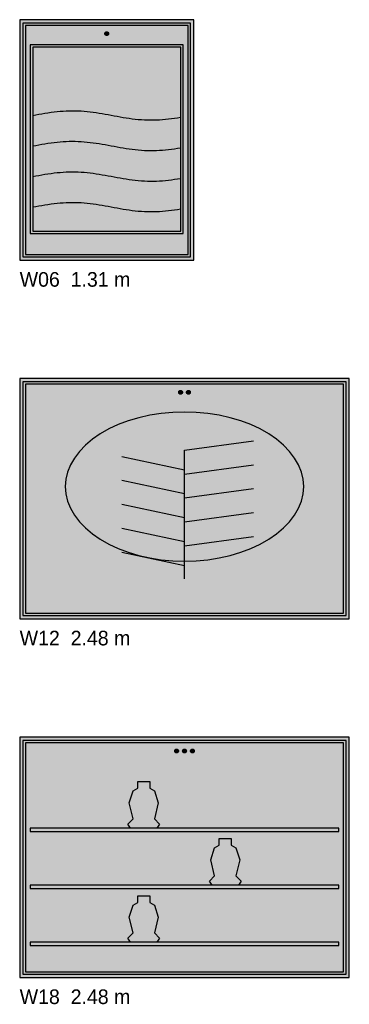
# Model space of a CAD drawing. Header units: metres. Extents: x 0 to 18.5, y -15.3 to 1.8.
# Tile 17 of 17: x 16 to 18.5, y -5.6 to 1.8. Entities that reach past the tile are written whole.
import ezdxf

# ---------------------------------------------------------------- set-up
doc = ezdxf.new("R2010")
doc.units = ezdxf.units.M

# ---------------------------------------------------------------- blocks, each defined once
blk = doc.blocks.new('NC_N1_ELEV_W06')
at = {"true_color": 0xf6f5ef}
h = blk.add_hatch(color=256, dxfattribs=at)
h.dxf.hatch_style = 1
h.paths.add_polyline_path([(1.3118, 0), (1.3118, 1.81), (0, 1.81), (0, 0)])
h = blk.add_hatch(color=256, dxfattribs=at)
h.dxf.hatch_style = 1
h.paths.add_polyline_path([(1.2868, 0.025), (1.2868, 1.785), (0.025, 1.785), (0.025, 0.025)])
at = {"true_color": 0xa38246}
h = blk.add_hatch(color=256, dxfattribs=at)
h.dxf.hatch_style = 1
h.paths.add_polyline_path([(0.6699, 1.705), (0.6698, 1.7036), (0.6696, 1.7023), (0.6693, 1.7009), (0.6688, 1.6996), (0.6682, 1.6984), (0.6675, 1.6972), (0.6667, 1.6961), (0.6658, 1.6951), (0.6648, 1.6942), (0.6637, 1.6934), (0.6625, 1.6927), (0.6612, 1.6921), (0.66, 1.6916), (0.6586, 1.6913), (0.6573, 1.6911), (0.6559, 1.691), (0.6545, 1.6911), (0.6532, 1.6913), (0.6518, 1.6916), (0.6505, 1.6921), (0.6493, 1.6927), (0.6481, 1.6934), (0.647, 1.6942), (0.646, 1.6951), (0.6451, 1.6961), (0.6442, 1.6972), (0.6435, 1.6984), (0.643, 1.6996), (0.6425, 1.7009), (0.6422, 1.7023), (0.642, 1.7036), (0.6419, 1.705), (0.642, 1.7064), (0.6422, 1.7077), (0.6425, 1.7091), (0.643, 1.7104), (0.6435, 1.7116), (0.6442, 1.7128), (0.6451, 1.7139), (0.646, 1.7149), (0.647, 1.7158), (0.6481, 1.7166), (0.6493, 1.7173), (0.6505, 1.7179), (0.6518, 1.7184), (0.6532, 1.7187), (0.6545, 1.7189), (0.6559, 1.719), (0.6573, 1.7189), (0.6586, 1.7187), (0.66, 1.7184), (0.6612, 1.7179), (0.6625, 1.7173), (0.6637, 1.7166), (0.6648, 1.7158), (0.6658, 1.7149), (0.6667, 1.7139), (0.6675, 1.7128), (0.6682, 1.7116), (0.6688, 1.7104), (0.6693, 1.7091), (0.6696, 1.7077), (0.6698, 1.7064)])
at = {"true_color": 0xf6f5ef}
h = blk.add_hatch(color=256, dxfattribs=at)
h.dxf.hatch_style = 1
h.paths.add_polyline_path([(1.2318, 0.2), (1.2318, 1.62), (0.08, 1.62), (0.08, 0.2)])
at = {"color": 0, "linetype": 'CONTINUOUS', "lineweight": -2, "true_color": 0xa38246}
for points in [[(1.3118, 0), (1.3118, 1.81), (0, 1.81), (0, 0)], [(1.2868, 0.025), (1.2868, 1.785), (0.025, 1.785), (0.025, 0.025)], [(1.2688, 0.043), (1.2688, 1.767), (0.043, 1.767), (0.043, 0.043)], [(1.2318, 0.2), (1.2318, 1.62), (0.08, 1.62), (0.08, 0.2)], [(1.2138, 0.218), (1.2138, 1.602), (0.098, 1.602), (0.098, 0.218)]]:
    blk.add_lwpolyline(points, close=True, dxfattribs=at)
at = {"color": 0, "linetype": 'CONTINUOUS', "lineweight": -2}
blk.add_lwpolyline([(0.6699, 1.705), (0.6698, 1.7036), (0.6696, 1.7023), (0.6693, 1.7009), (0.6688, 1.6996), (0.6682, 1.6984), (0.6675, 1.6972), (0.6667, 1.6961), (0.6658, 1.6951), (0.6648, 1.6942), (0.6637, 1.6934), (0.6625, 1.6927), (0.6612, 1.6921), (0.66, 1.6916), (0.6586, 1.6913), (0.6573, 1.6911), (0.6559, 1.691), (0.6545, 1.6911), (0.6532, 1.6913), (0.6518, 1.6916), (0.6505, 1.6921), (0.6493, 1.6927), (0.6481, 1.6934), (0.647, 1.6942), (0.646, 1.6951), (0.6451, 1.6961), (0.6442, 1.6972), (0.6435, 1.6984), (0.643, 1.6996), (0.6425, 1.7009), (0.6422, 1.7023), (0.642, 1.7036), (0.6419, 1.705), (0.642, 1.7064), (0.6422, 1.7077), (0.6425, 1.7091), (0.643, 1.7104), (0.6435, 1.7116), (0.6442, 1.7128), (0.6451, 1.7139), (0.646, 1.7149), (0.647, 1.7158), (0.6481, 1.7166), (0.6493, 1.7173), (0.6505, 1.7179), (0.6518, 1.7184), (0.6532, 1.7187), (0.6545, 1.7189), (0.6559, 1.719), (0.6573, 1.7189), (0.6586, 1.7187), (0.66, 1.7184), (0.6612, 1.7179), (0.6625, 1.7173), (0.6637, 1.7166), (0.6648, 1.7158), (0.6658, 1.7149), (0.6667, 1.7139), (0.6675, 1.7128), (0.6682, 1.7116), (0.6688, 1.7104), (0.6693, 1.7091), (0.6696, 1.7077), (0.6698, 1.7064)], close=True, dxfattribs=at)
at = {"color": 0, "linetype": 'CONTINUOUS', "lineweight": -2, "true_color": 0x778fa0}
for points in [[(0.1, 1.09), (0.1227, 1.0942), (0.1454, 1.0983), (0.1681, 1.1023), (0.1908, 1.1061), (0.2134, 1.1097), (0.2361, 1.113), (0.2588, 1.116), (0.2815, 1.1186), (0.3042, 1.1208), (0.3269, 1.1226), (0.3496, 1.1239), (0.3723, 1.1247), (0.395, 1.125), (0.4177, 1.1248), (0.4403, 1.1241), (0.463, 1.123), (0.4857, 1.1213), (0.5084, 1.1192), (0.5311, 1.1167), (0.5538, 1.1138), (0.5765, 1.1106), (0.5992, 1.1071), (0.6219, 1.1033), (0.6445, 1.0994), (0.6672, 1.0953), (0.6899, 1.0911), (0.7126, 1.0869), (0.7353, 1.0828), (0.758, 1.0787), (0.7807, 1.0749), (0.8034, 1.0712), (0.8261, 1.0678), (0.8487, 1.0647), (0.8714, 1.062), (0.8941, 1.0597), (0.9168, 1.0578), (0.9395, 1.0564), (0.9622, 1.0555), (0.9849, 1.055), (1.0076, 1.0551), (1.0303, 1.0556), (1.053, 1.0567), (1.0756, 1.0582), (1.0983, 1.0602), (1.121, 1.0626), (1.1437, 1.0654), (1.1664, 1.0685), (1.1891, 1.072), (1.2118, 1.0757)], [(0.1, 0.63), (0.1227, 0.6342), (0.1454, 0.6383), (0.1681, 0.6423), (0.1908, 0.6461), (0.2134, 0.6497), (0.2361, 0.653), (0.2588, 0.656), (0.2815, 0.6586), (0.3042, 0.6608), (0.3269, 0.6626), (0.3496, 0.6639), (0.3723, 0.6647), (0.395, 0.665), (0.4177, 0.6648), (0.4403, 0.6641), (0.463, 0.663), (0.4857, 0.6613), (0.5084, 0.6592), (0.5311, 0.6567), (0.5538, 0.6538), (0.5765, 0.6506), (0.5992, 0.6471), (0.6219, 0.6433), (0.6445, 0.6394), (0.6672, 0.6353), (0.6899, 0.6311), (0.7126, 0.6269), (0.7353, 0.6228), (0.758, 0.6187), (0.7807, 0.6149), (0.8034, 0.6112), (0.8261, 0.6078), (0.8487, 0.6047), (0.8714, 0.602), (0.8941, 0.5997), (0.9168, 0.5978), (0.9395, 0.5964), (0.9622, 0.5955), (0.9849, 0.595), (1.0076, 0.5951), (1.0303, 0.5956), (1.053, 0.5967), (1.0756, 0.5982), (1.0983, 0.6002), (1.121, 0.6026), (1.1437, 0.6054), (1.1664, 0.6085), (1.1891, 0.612), (1.2118, 0.6157)]]:
    blk.add_lwpolyline(points, dxfattribs=at)
at = {"color": 0, "linetype": 'CONTINUOUS', "lineweight": -2, "true_color": 0xa38246}
for points in [[(0.1, 0.86), (0.1227, 0.8642), (0.1454, 0.8683), (0.1681, 0.8723), (0.1908, 0.8761), (0.2134, 0.8797), (0.2361, 0.883), (0.2588, 0.886), (0.2815, 0.8886), (0.3042, 0.8908), (0.3269, 0.8926), (0.3496, 0.8939), (0.3723, 0.8947), (0.395, 0.895), (0.4177, 0.8948), (0.4403, 0.8941), (0.463, 0.893), (0.4857, 0.8913), (0.5084, 0.8892), (0.5311, 0.8867), (0.5538, 0.8838), (0.5765, 0.8806), (0.5992, 0.8771), (0.6219, 0.8733), (0.6445, 0.8694), (0.6672, 0.8653), (0.6899, 0.8611), (0.7126, 0.8569), (0.7353, 0.8528), (0.758, 0.8487), (0.7807, 0.8449), (0.8034, 0.8412), (0.8261, 0.8378), (0.8487, 0.8347), (0.8714, 0.832), (0.8941, 0.8297), (0.9168, 0.8278), (0.9395, 0.8264), (0.9622, 0.8255), (0.9849, 0.825), (1.0076, 0.8251), (1.0303, 0.8256), (1.053, 0.8267), (1.0756, 0.8282), (1.0983, 0.8302), (1.121, 0.8326), (1.1437, 0.8354), (1.1664, 0.8385), (1.1891, 0.842), (1.2118, 0.8457)], [(0.1, 0.4), (0.1227, 0.4042), (0.1454, 0.4083), (0.1681, 0.4123), (0.1908, 0.4161), (0.2134, 0.4197), (0.2361, 0.423), (0.2588, 0.426), (0.2815, 0.4286), (0.3042, 0.4308), (0.3269, 0.4326), (0.3496, 0.4339), (0.3723, 0.4347), (0.395, 0.435), (0.4177, 0.4348), (0.4403, 0.4341), (0.463, 0.433), (0.4857, 0.4313), (0.5084, 0.4292), (0.5311, 0.4267), (0.5538, 0.4238), (0.5765, 0.4206), (0.5992, 0.4171), (0.6219, 0.4133), (0.6445, 0.4094), (0.6672, 0.4053), (0.6899, 0.4011), (0.7126, 0.3969), (0.7353, 0.3928), (0.758, 0.3887), (0.7807, 0.3849), (0.8034, 0.3812), (0.8261, 0.3778), (0.8487, 0.3747), (0.8714, 0.372), (0.8941, 0.3697), (0.9168, 0.3678), (0.9395, 0.3664), (0.9622, 0.3655), (0.9849, 0.365), (1.0076, 0.3651), (1.0303, 0.3656), (1.053, 0.3667), (1.0756, 0.3682), (1.0983, 0.3702), (1.121, 0.3726), (1.1437, 0.3754), (1.1664, 0.3785), (1.1891, 0.382), (1.2118, 0.3857)]]:
    blk.add_lwpolyline(points, dxfattribs=at)
blk = doc.blocks.new('NC_N1_ELEV_W12')
at = {"true_color": 0xf6f5ef}
h = blk.add_hatch(color=256, dxfattribs=at)
h.dxf.hatch_style = 1
h.paths.add_polyline_path([(2.484, 0), (2.484, 1.81), (0, 1.81), (0, 0)])
h = blk.add_hatch(color=256, dxfattribs=at)
h.dxf.hatch_style = 1
h.paths.add_polyline_path([(2.459, 0.025), (2.459, 1.785), (0.025, 1.785), (0.025, 0.025)])
at = {"true_color": 0xa38246}
h = blk.add_hatch(color=256, dxfattribs=at)
h.dxf.hatch_style = 1
h.paths.add_polyline_path([(1.226, 1.705), (1.2259, 1.7036), (1.2257, 1.7023), (1.2254, 1.7009), (1.2249, 1.6996), (1.2243, 1.6984), (1.2236, 1.6972), (1.2228, 1.6961), (1.2219, 1.6951), (1.2209, 1.6942), (1.2198, 1.6934), (1.2186, 1.6927), (1.2174, 1.6921), (1.2161, 1.6916), (1.2147, 1.6913), (1.2134, 1.6911), (1.212, 1.691), (1.2106, 1.6911), (1.2093, 1.6913), (1.2079, 1.6916), (1.2066, 1.6921), (1.2054, 1.6927), (1.2042, 1.6934), (1.2031, 1.6942), (1.2021, 1.6951), (1.2012, 1.6961), (1.2004, 1.6972), (1.1997, 1.6984), (1.1991, 1.6996), (1.1986, 1.7009), (1.1983, 1.7023), (1.1981, 1.7036), (1.198, 1.705), (1.1981, 1.7064), (1.1983, 1.7077), (1.1986, 1.7091), (1.1991, 1.7104), (1.1997, 1.7116), (1.2004, 1.7128), (1.2012, 1.7139), (1.2021, 1.7149), (1.2031, 1.7158), (1.2042, 1.7166), (1.2054, 1.7173), (1.2066, 1.7179), (1.2079, 1.7184), (1.2093, 1.7187), (1.2106, 1.7189), (1.212, 1.719), (1.2134, 1.7189), (1.2147, 1.7187), (1.2161, 1.7184), (1.2174, 1.7179), (1.2186, 1.7173), (1.2198, 1.7166), (1.2209, 1.7158), (1.2219, 1.7149), (1.2228, 1.7139), (1.2236, 1.7128), (1.2243, 1.7116), (1.2249, 1.7104), (1.2254, 1.7091), (1.2257, 1.7077), (1.2259, 1.7064)])
h = blk.add_hatch(color=256, dxfattribs=at)
h.dxf.hatch_style = 1
h.paths.add_polyline_path([(1.286, 1.705), (1.2859, 1.7036), (1.2857, 1.7023), (1.2854, 1.7009), (1.2849, 1.6996), (1.2843, 1.6984), (1.2836, 1.6972), (1.2828, 1.6961), (1.2819, 1.6951), (1.2809, 1.6942), (1.2798, 1.6934), (1.2786, 1.6927), (1.2774, 1.6921), (1.2761, 1.6916), (1.2747, 1.6913), (1.2734, 1.6911), (1.272, 1.691), (1.2706, 1.6911), (1.2693, 1.6913), (1.2679, 1.6916), (1.2666, 1.6921), (1.2654, 1.6927), (1.2642, 1.6934), (1.2631, 1.6942), (1.2621, 1.6951), (1.2612, 1.6961), (1.2604, 1.6972), (1.2597, 1.6984), (1.2591, 1.6996), (1.2586, 1.7009), (1.2583, 1.7023), (1.2581, 1.7036), (1.258, 1.705), (1.2581, 1.7064), (1.2583, 1.7077), (1.2586, 1.7091), (1.2591, 1.7104), (1.2597, 1.7116), (1.2604, 1.7128), (1.2612, 1.7139), (1.2621, 1.7149), (1.2631, 1.7158), (1.2642, 1.7166), (1.2654, 1.7173), (1.2666, 1.7179), (1.2679, 1.7184), (1.2693, 1.7187), (1.2706, 1.7189), (1.272, 1.719), (1.2734, 1.7189), (1.2747, 1.7187), (1.2761, 1.7184), (1.2774, 1.7179), (1.2786, 1.7173), (1.2798, 1.7166), (1.2809, 1.7158), (1.2819, 1.7149), (1.2828, 1.7139), (1.2836, 1.7128), (1.2843, 1.7116), (1.2849, 1.7104), (1.2854, 1.7091), (1.2857, 1.7077), (1.2859, 1.7064)])
at = {"true_color": 0xe1e7e1}
h = blk.add_hatch(color=256, dxfattribs=at)
h.dxf.hatch_style = 1
h.paths.add_polyline_path([(2.1403, 0.9955), (2.136, 1.0505), (2.1231, 1.105), (2.1016, 1.1584), (2.0719, 1.2102), (2.0342, 1.26), (1.9889, 1.3072), (1.9364, 1.3515), (1.8772, 1.3923), (1.8119, 1.4292), (1.7411, 1.462), (1.6655, 1.4903), (1.5858, 1.5139), (1.5028, 1.5324), (1.4173, 1.5458), (1.3301, 1.5539), (1.242, 1.5566), (1.1539, 1.5539), (1.0667, 1.5458), (0.9812, 1.5324), (0.8982, 1.5139), (0.8185, 1.4903), (0.7429, 1.462), (0.6721, 1.4292), (0.6068, 1.3923), (0.5476, 1.3515), (0.4951, 1.3072), (0.4498, 1.26), (0.4121, 1.2102), (0.3824, 1.1584), (0.3609, 1.105), (0.348, 1.0505), (0.3437, 0.9955), (0.348, 0.9405), (0.3609, 0.886), (0.3824, 0.8326), (0.4121, 0.7808), (0.4498, 0.731), (0.4951, 0.6838), (0.5476, 0.6395), (0.6068, 0.5987), (0.6721, 0.5618), (0.7429, 0.529), (0.8185, 0.5007), (0.8982, 0.4771), (0.9812, 0.4586), (1.0667, 0.4452), (1.1539, 0.4371), (1.242, 0.4344), (1.3301, 0.4371), (1.4173, 0.4452), (1.5028, 0.4586), (1.5858, 0.4771), (1.6655, 0.5007), (1.7411, 0.529), (1.8119, 0.5618), (1.8772, 0.5987), (1.9364, 0.6395), (1.9889, 0.6838), (2.0342, 0.731), (2.0719, 0.7808), (2.1016, 0.8326), (2.1231, 0.886), (2.136, 0.9405)])
at = {"color": 0, "linetype": 'CONTINUOUS', "lineweight": -2, "true_color": 0xa38246}
for points in [[(2.484, 0), (2.484, 1.81), (0, 1.81), (0, 0)], [(2.459, 0.025), (2.459, 1.785), (0.025, 1.785), (0.025, 0.025)], [(2.441, 0.043), (2.441, 1.767), (0.043, 1.767), (0.043, 0.043)], [(2.1403, 0.9955), (2.136, 1.0505), (2.1231, 1.105), (2.1016, 1.1584), (2.0719, 1.2102), (2.0342, 1.26), (1.9889, 1.3072), (1.9364, 1.3515), (1.8772, 1.3923), (1.8119, 1.4292), (1.7411, 1.462), (1.6655, 1.4903), (1.5858, 1.5139), (1.5028, 1.5324), (1.4173, 1.5458), (1.3301, 1.5539), (1.242, 1.5566), (1.1539, 1.5539), (1.0667, 1.5458), (0.9812, 1.5324), (0.8982, 1.5139), (0.8185, 1.4903), (0.7429, 1.462), (0.6721, 1.4292), (0.6068, 1.3923), (0.5476, 1.3515), (0.4951, 1.3072), (0.4498, 1.26), (0.4121, 1.2102), (0.3824, 1.1584), (0.3609, 1.105), (0.348, 1.0505), (0.3437, 0.9955), (0.348, 0.9405), (0.3609, 0.886), (0.3824, 0.8326), (0.4121, 0.7808), (0.4498, 0.731), (0.4951, 0.6838), (0.5476, 0.6395), (0.6068, 0.5987), (0.6721, 0.5618), (0.7429, 0.529), (0.8185, 0.5007), (0.8982, 0.4771), (0.9812, 0.4586), (1.0667, 0.4452), (1.1539, 0.4371), (1.242, 0.4344), (1.3301, 0.4371), (1.4173, 0.4452), (1.5028, 0.4586), (1.5858, 0.4771), (1.6655, 0.5007), (1.7411, 0.529), (1.8119, 0.5618), (1.8772, 0.5987), (1.9364, 0.6395), (1.9889, 0.6838), (2.0342, 0.731), (2.0719, 0.7808), (2.1016, 0.8326), (2.1231, 0.886), (2.136, 0.9405)]]:
    blk.add_lwpolyline(points, close=True, dxfattribs=at)
at = {"color": 0, "linetype": 'CONTINUOUS', "lineweight": -2}
for points in [[(1.226, 1.705), (1.2259, 1.7036), (1.2257, 1.7023), (1.2254, 1.7009), (1.2249, 1.6996), (1.2243, 1.6984), (1.2236, 1.6972), (1.2228, 1.6961), (1.2219, 1.6951), (1.2209, 1.6942), (1.2198, 1.6934), (1.2186, 1.6927), (1.2174, 1.6921), (1.2161, 1.6916), (1.2147, 1.6913), (1.2134, 1.6911), (1.212, 1.691), (1.2106, 1.6911), (1.2093, 1.6913), (1.2079, 1.6916), (1.2066, 1.6921), (1.2054, 1.6927), (1.2042, 1.6934), (1.2031, 1.6942), (1.2021, 1.6951), (1.2012, 1.6961), (1.2004, 1.6972), (1.1997, 1.6984), (1.1991, 1.6996), (1.1986, 1.7009), (1.1983, 1.7023), (1.1981, 1.7036), (1.198, 1.705), (1.1981, 1.7064), (1.1983, 1.7077), (1.1986, 1.7091), (1.1991, 1.7104), (1.1997, 1.7116), (1.2004, 1.7128), (1.2012, 1.7139), (1.2021, 1.7149), (1.2031, 1.7158), (1.2042, 1.7166), (1.2054, 1.7173), (1.2066, 1.7179), (1.2079, 1.7184), (1.2093, 1.7187), (1.2106, 1.7189), (1.212, 1.719), (1.2134, 1.7189), (1.2147, 1.7187), (1.2161, 1.7184), (1.2174, 1.7179), (1.2186, 1.7173), (1.2198, 1.7166), (1.2209, 1.7158), (1.2219, 1.7149), (1.2228, 1.7139), (1.2236, 1.7128), (1.2243, 1.7116), (1.2249, 1.7104), (1.2254, 1.7091), (1.2257, 1.7077), (1.2259, 1.7064)], [(1.286, 1.705), (1.2859, 1.7036), (1.2857, 1.7023), (1.2854, 1.7009), (1.2849, 1.6996), (1.2843, 1.6984), (1.2836, 1.6972), (1.2828, 1.6961), (1.2819, 1.6951), (1.2809, 1.6942), (1.2798, 1.6934), (1.2786, 1.6927), (1.2774, 1.6921), (1.2761, 1.6916), (1.2747, 1.6913), (1.2734, 1.6911), (1.272, 1.691), (1.2706, 1.6911), (1.2693, 1.6913), (1.2679, 1.6916), (1.2666, 1.6921), (1.2654, 1.6927), (1.2642, 1.6934), (1.2631, 1.6942), (1.2621, 1.6951), (1.2612, 1.6961), (1.2604, 1.6972), (1.2597, 1.6984), (1.2591, 1.6996), (1.2586, 1.7009), (1.2583, 1.7023), (1.2581, 1.7036), (1.258, 1.705), (1.2581, 1.7064), (1.2583, 1.7077), (1.2586, 1.7091), (1.2591, 1.7104), (1.2597, 1.7116), (1.2604, 1.7128), (1.2612, 1.7139), (1.2621, 1.7149), (1.2631, 1.7158), (1.2642, 1.7166), (1.2654, 1.7173), (1.2666, 1.7179), (1.2679, 1.7184), (1.2693, 1.7187), (1.2706, 1.7189), (1.272, 1.719), (1.2734, 1.7189), (1.2747, 1.7187), (1.2761, 1.7184), (1.2774, 1.7179), (1.2786, 1.7173), (1.2798, 1.7166), (1.2809, 1.7158), (1.2819, 1.7149), (1.2828, 1.7139), (1.2836, 1.7128), (1.2843, 1.7116), (1.2849, 1.7104), (1.2854, 1.7091), (1.2857, 1.7077), (1.2859, 1.7064)]]:
    blk.add_lwpolyline(points, close=True, dxfattribs=at)
at = {"color": 0, "linetype": 'CONTINUOUS', "lineweight": -2, "true_color": 0xa38246}
for points in [[(1.242, 0.3), (1.242, 1.27), (1.7621, 1.34)], [(1.242, 0.3), (1.242, 1.09), (1.7621, 1.16)], [(1.242, 0.3), (1.242, 0.91), (1.7621, 0.98)], [(1.242, 0.3), (1.242, 0.73), (1.7621, 0.8)], [(1.242, 0.3), (1.242, 0.55), (1.7621, 0.62)]]:
    blk.add_lwpolyline(points, dxfattribs=at)
at = {"color": 0, "linetype": 'CONTINUOUS', "lineweight": -2, "true_color": 0x778fa0}
for points in [[(1.242, 1.12), (0.7692, 1.22)], [(1.242, 0.94), (0.7692, 1.04)], [(1.242, 0.76), (0.7692, 0.86)], [(1.242, 0.58), (0.7692, 0.68)], [(1.242, 0.4), (0.7692, 0.5)]]:
    blk.add_lwpolyline(points, dxfattribs=at)
blk = doc.blocks.new('NC_N1_ELEV_W18')
at = {"true_color": 0xf6f5ef}
h = blk.add_hatch(color=256, dxfattribs=at)
h.dxf.hatch_style = 1
h.paths.add_polyline_path([(2.484, 0), (2.484, 1.81), (0, 1.81), (0, 0)])
h = blk.add_hatch(color=256, dxfattribs=at)
h.dxf.hatch_style = 1
h.paths.add_polyline_path([(2.459, 0.025), (2.459, 1.785), (0.025, 1.785), (0.025, 0.025)])
at = {"true_color": 0xa38246}
h = blk.add_hatch(color=256, dxfattribs=at)
h.dxf.hatch_style = 1
h.paths.add_polyline_path([(1.196, 1.705), (1.1959, 1.7036), (1.1957, 1.7023), (1.1954, 1.7009), (1.1949, 1.6996), (1.1943, 1.6984), (1.1936, 1.6972), (1.1928, 1.6961), (1.1919, 1.6951), (1.1909, 1.6942), (1.1898, 1.6934), (1.1886, 1.6927), (1.1874, 1.6921), (1.1861, 1.6916), (1.1847, 1.6913), (1.1834, 1.6911), (1.182, 1.691), (1.1806, 1.6911), (1.1793, 1.6913), (1.1779, 1.6916), (1.1766, 1.6921), (1.1754, 1.6927), (1.1742, 1.6934), (1.1731, 1.6942), (1.1721, 1.6951), (1.1712, 1.6961), (1.1704, 1.6972), (1.1697, 1.6984), (1.1691, 1.6996), (1.1686, 1.7009), (1.1683, 1.7023), (1.1681, 1.7036), (1.168, 1.705), (1.1681, 1.7064), (1.1683, 1.7077), (1.1686, 1.7091), (1.1691, 1.7104), (1.1697, 1.7116), (1.1704, 1.7128), (1.1712, 1.7139), (1.1721, 1.7149), (1.1731, 1.7158), (1.1742, 1.7166), (1.1754, 1.7173), (1.1766, 1.7179), (1.1779, 1.7184), (1.1793, 1.7187), (1.1806, 1.7189), (1.182, 1.719), (1.1834, 1.7189), (1.1847, 1.7187), (1.1861, 1.7184), (1.1874, 1.7179), (1.1886, 1.7173), (1.1898, 1.7166), (1.1909, 1.7158), (1.1919, 1.7149), (1.1928, 1.7139), (1.1936, 1.7128), (1.1943, 1.7116), (1.1949, 1.7104), (1.1954, 1.7091), (1.1957, 1.7077), (1.1959, 1.7064)])
h = blk.add_hatch(color=256, dxfattribs=at)
h.dxf.hatch_style = 1
h.paths.add_polyline_path([(1.256, 1.705), (1.2559, 1.7036), (1.2557, 1.7023), (1.2554, 1.7009), (1.2549, 1.6996), (1.2543, 1.6984), (1.2536, 1.6972), (1.2528, 1.6961), (1.2519, 1.6951), (1.2509, 1.6942), (1.2498, 1.6934), (1.2486, 1.6927), (1.2474, 1.6921), (1.2461, 1.6916), (1.2447, 1.6913), (1.2434, 1.6911), (1.242, 1.691), (1.2406, 1.6911), (1.2393, 1.6913), (1.2379, 1.6916), (1.2366, 1.6921), (1.2354, 1.6927), (1.2342, 1.6934), (1.2331, 1.6942), (1.2321, 1.6951), (1.2312, 1.6961), (1.2304, 1.6972), (1.2297, 1.6984), (1.2291, 1.6996), (1.2286, 1.7009), (1.2283, 1.7023), (1.2281, 1.7036), (1.228, 1.705), (1.2281, 1.7064), (1.2283, 1.7077), (1.2286, 1.7091), (1.2291, 1.7104), (1.2297, 1.7116), (1.2304, 1.7128), (1.2312, 1.7139), (1.2321, 1.7149), (1.2331, 1.7158), (1.2342, 1.7166), (1.2354, 1.7173), (1.2366, 1.7179), (1.2379, 1.7184), (1.2393, 1.7187), (1.2406, 1.7189), (1.242, 1.719), (1.2434, 1.7189), (1.2447, 1.7187), (1.2461, 1.7184), (1.2474, 1.7179), (1.2486, 1.7173), (1.2498, 1.7166), (1.2509, 1.7158), (1.2519, 1.7149), (1.2528, 1.7139), (1.2536, 1.7128), (1.2543, 1.7116), (1.2549, 1.7104), (1.2554, 1.7091), (1.2557, 1.7077), (1.2559, 1.7064)])
h = blk.add_hatch(color=256, dxfattribs=at)
h.dxf.hatch_style = 1
h.paths.add_polyline_path([(1.316, 1.705), (1.3159, 1.7036), (1.3157, 1.7023), (1.3154, 1.7009), (1.3149, 1.6996), (1.3143, 1.6984), (1.3136, 1.6972), (1.3128, 1.6961), (1.3119, 1.6951), (1.3109, 1.6942), (1.3098, 1.6934), (1.3086, 1.6927), (1.3074, 1.6921), (1.3061, 1.6916), (1.3047, 1.6913), (1.3034, 1.6911), (1.302, 1.691), (1.3006, 1.6911), (1.2993, 1.6913), (1.2979, 1.6916), (1.2966, 1.6921), (1.2954, 1.6927), (1.2942, 1.6934), (1.2931, 1.6942), (1.2921, 1.6951), (1.2912, 1.6961), (1.2904, 1.6972), (1.2897, 1.6984), (1.2891, 1.6996), (1.2886, 1.7009), (1.2883, 1.7023), (1.2881, 1.7036), (1.288, 1.705), (1.2881, 1.7064), (1.2883, 1.7077), (1.2886, 1.7091), (1.2891, 1.7104), (1.2897, 1.7116), (1.2904, 1.7128), (1.2912, 1.7139), (1.2921, 1.7149), (1.2931, 1.7158), (1.2942, 1.7166), (1.2954, 1.7173), (1.2966, 1.7179), (1.2979, 1.7184), (1.2993, 1.7187), (1.3006, 1.7189), (1.302, 1.719), (1.3034, 1.7189), (1.3047, 1.7187), (1.3061, 1.7184), (1.3074, 1.7179), (1.3086, 1.7173), (1.3098, 1.7166), (1.3109, 1.7158), (1.3119, 1.7149), (1.3128, 1.7139), (1.3136, 1.7128), (1.3143, 1.7116), (1.3149, 1.7104), (1.3154, 1.7091), (1.3157, 1.7077), (1.3159, 1.7064)])
at = {"true_color": 0xf6f5ef}
h = blk.add_hatch(color=256, dxfattribs=at)
h.dxf.hatch_style = 1
h.paths.add_polyline_path([(0.8347, 1.125), (0.8147, 1.155), (0.8547, 1.195), (0.8247, 1.315), (0.8547, 1.405), (0.8897, 1.425), (0.8897, 1.475), (0.9797, 1.475), (0.9797, 1.425), (1.0147, 1.405), (1.0447, 1.315), (1.0147, 1.195), (1.0547, 1.155), (1.0347, 1.125)])
h = blk.add_hatch(color=256, dxfattribs=at)
h.dxf.hatch_style = 1
h.paths.add_polyline_path([(1.4493, 0.695), (1.4293, 0.725), (1.4693, 0.765), (1.4393, 0.885), (1.4693, 0.975), (1.5043, 0.995), (1.5043, 1.045), (1.5943, 1.045), (1.5943, 0.995), (1.6293, 0.975), (1.6593, 0.885), (1.6293, 0.765), (1.6693, 0.725), (1.6493, 0.695)])
h = blk.add_hatch(color=256, dxfattribs=at)
h.dxf.hatch_style = 1
h.paths.add_polyline_path([(0.8347, 0.265), (0.8147, 0.295), (0.8547, 0.335), (0.8247, 0.455), (0.8547, 0.545), (0.8897, 0.565), (0.8897, 0.615), (0.9797, 0.615), (0.9797, 0.565), (1.0147, 0.545), (1.0447, 0.455), (1.0147, 0.335), (1.0547, 0.295), (1.0347, 0.265)])
at = {"color": 0, "linetype": 'CONTINUOUS', "lineweight": -2, "true_color": 0xa38246}
for points in [[(2.484, 0), (2.484, 1.81), (0, 1.81), (0, 0)], [(2.459, 0.025), (2.459, 1.785), (0.025, 1.785), (0.025, 0.025)], [(2.441, 0.043), (2.441, 1.767), (0.043, 1.767), (0.043, 0.043)], [(0.8347, 1.125), (0.8147, 1.155), (0.8547, 1.195), (0.8247, 1.315), (0.8547, 1.405), (0.8897, 1.425), (0.8897, 1.475), (0.9797, 1.475), (0.9797, 1.425), (1.0147, 1.405), (1.0447, 1.315), (1.0147, 1.195), (1.0547, 1.155), (1.0347, 1.125)], [(2.404, 1.1), (2.404, 1.125), (0.08, 1.125), (0.08, 1.1)], [(1.4493, 0.695), (1.4293, 0.725), (1.4693, 0.765), (1.4393, 0.885), (1.4693, 0.975), (1.5043, 0.995), (1.5043, 1.045), (1.5943, 1.045), (1.5943, 0.995), (1.6293, 0.975), (1.6593, 0.885), (1.6293, 0.765), (1.6693, 0.725), (1.6493, 0.695)], [(2.404, 0.67), (2.404, 0.695), (0.08, 0.695), (0.08, 0.67)], [(0.8347, 0.265), (0.8147, 0.295), (0.8547, 0.335), (0.8247, 0.455), (0.8547, 0.545), (0.8897, 0.565), (0.8897, 0.615), (0.9797, 0.615), (0.9797, 0.565), (1.0147, 0.545), (1.0447, 0.455), (1.0147, 0.335), (1.0547, 0.295), (1.0347, 0.265)], [(2.404, 0.24), (2.404, 0.265), (0.08, 0.265), (0.08, 0.24)]]:
    blk.add_lwpolyline(points, close=True, dxfattribs=at)
at = {"color": 0, "linetype": 'CONTINUOUS', "lineweight": -2}
for points in [[(1.196, 1.705), (1.1959, 1.7036), (1.1957, 1.7023), (1.1954, 1.7009), (1.1949, 1.6996), (1.1943, 1.6984), (1.1936, 1.6972), (1.1928, 1.6961), (1.1919, 1.6951), (1.1909, 1.6942), (1.1898, 1.6934), (1.1886, 1.6927), (1.1874, 1.6921), (1.1861, 1.6916), (1.1847, 1.6913), (1.1834, 1.6911), (1.182, 1.691), (1.1806, 1.6911), (1.1793, 1.6913), (1.1779, 1.6916), (1.1766, 1.6921), (1.1754, 1.6927), (1.1742, 1.6934), (1.1731, 1.6942), (1.1721, 1.6951), (1.1712, 1.6961), (1.1704, 1.6972), (1.1697, 1.6984), (1.1691, 1.6996), (1.1686, 1.7009), (1.1683, 1.7023), (1.1681, 1.7036), (1.168, 1.705), (1.1681, 1.7064), (1.1683, 1.7077), (1.1686, 1.7091), (1.1691, 1.7104), (1.1697, 1.7116), (1.1704, 1.7128), (1.1712, 1.7139), (1.1721, 1.7149), (1.1731, 1.7158), (1.1742, 1.7166), (1.1754, 1.7173), (1.1766, 1.7179), (1.1779, 1.7184), (1.1793, 1.7187), (1.1806, 1.7189), (1.182, 1.719), (1.1834, 1.7189), (1.1847, 1.7187), (1.1861, 1.7184), (1.1874, 1.7179), (1.1886, 1.7173), (1.1898, 1.7166), (1.1909, 1.7158), (1.1919, 1.7149), (1.1928, 1.7139), (1.1936, 1.7128), (1.1943, 1.7116), (1.1949, 1.7104), (1.1954, 1.7091), (1.1957, 1.7077), (1.1959, 1.7064)], [(1.256, 1.705), (1.2559, 1.7036), (1.2557, 1.7023), (1.2554, 1.7009), (1.2549, 1.6996), (1.2543, 1.6984), (1.2536, 1.6972), (1.2528, 1.6961), (1.2519, 1.6951), (1.2509, 1.6942), (1.2498, 1.6934), (1.2486, 1.6927), (1.2474, 1.6921), (1.2461, 1.6916), (1.2447, 1.6913), (1.2434, 1.6911), (1.242, 1.691), (1.2406, 1.6911), (1.2393, 1.6913), (1.2379, 1.6916), (1.2366, 1.6921), (1.2354, 1.6927), (1.2342, 1.6934), (1.2331, 1.6942), (1.2321, 1.6951), (1.2312, 1.6961), (1.2304, 1.6972), (1.2297, 1.6984), (1.2291, 1.6996), (1.2286, 1.7009), (1.2283, 1.7023), (1.2281, 1.7036), (1.228, 1.705), (1.2281, 1.7064), (1.2283, 1.7077), (1.2286, 1.7091), (1.2291, 1.7104), (1.2297, 1.7116), (1.2304, 1.7128), (1.2312, 1.7139), (1.2321, 1.7149), (1.2331, 1.7158), (1.2342, 1.7166), (1.2354, 1.7173), (1.2366, 1.7179), (1.2379, 1.7184), (1.2393, 1.7187), (1.2406, 1.7189), (1.242, 1.719), (1.2434, 1.7189), (1.2447, 1.7187), (1.2461, 1.7184), (1.2474, 1.7179), (1.2486, 1.7173), (1.2498, 1.7166), (1.2509, 1.7158), (1.2519, 1.7149), (1.2528, 1.7139), (1.2536, 1.7128), (1.2543, 1.7116), (1.2549, 1.7104), (1.2554, 1.7091), (1.2557, 1.7077), (1.2559, 1.7064)], [(1.316, 1.705), (1.3159, 1.7036), (1.3157, 1.7023), (1.3154, 1.7009), (1.3149, 1.6996), (1.3143, 1.6984), (1.3136, 1.6972), (1.3128, 1.6961), (1.3119, 1.6951), (1.3109, 1.6942), (1.3098, 1.6934), (1.3086, 1.6927), (1.3074, 1.6921), (1.3061, 1.6916), (1.3047, 1.6913), (1.3034, 1.6911), (1.302, 1.691), (1.3006, 1.6911), (1.2993, 1.6913), (1.2979, 1.6916), (1.2966, 1.6921), (1.2954, 1.6927), (1.2942, 1.6934), (1.2931, 1.6942), (1.2921, 1.6951), (1.2912, 1.6961), (1.2904, 1.6972), (1.2897, 1.6984), (1.2891, 1.6996), (1.2886, 1.7009), (1.2883, 1.7023), (1.2881, 1.7036), (1.288, 1.705), (1.2881, 1.7064), (1.2883, 1.7077), (1.2886, 1.7091), (1.2891, 1.7104), (1.2897, 1.7116), (1.2904, 1.7128), (1.2912, 1.7139), (1.2921, 1.7149), (1.2931, 1.7158), (1.2942, 1.7166), (1.2954, 1.7173), (1.2966, 1.7179), (1.2979, 1.7184), (1.2993, 1.7187), (1.3006, 1.7189), (1.302, 1.719), (1.3034, 1.7189), (1.3047, 1.7187), (1.3061, 1.7184), (1.3074, 1.7179), (1.3086, 1.7173), (1.3098, 1.7166), (1.3109, 1.7158), (1.3119, 1.7149), (1.3128, 1.7139), (1.3136, 1.7128), (1.3143, 1.7116), (1.3149, 1.7104), (1.3154, 1.7091), (1.3157, 1.7077), (1.3159, 1.7064)]]:
    blk.add_lwpolyline(points, close=True, dxfattribs=at)

msp = doc.modelspace()

# ---------------------------------------------------------------- block references
for name, p in [('NC_N1_ELEV_W06', (16, 0)), ('NC_N1_ELEV_W12', (16, -2.7)), ('NC_N1_ELEV_W18', (16, -5.4))]:
    msp.add_blockref(name, p)

# ---------------------------------------------------------------- texts
at = {"color": 0}
for s, p in [('W06  1.31 m', (16, -0.2)), ('W12  2.48 m', (16, -2.9)), ('W18  2.48 m', (16, -5.6))]:
    msp.add_text(s, height=0.11, dxfattribs=at).set_placement(p)

doc.saveas('drawing.dxf')
